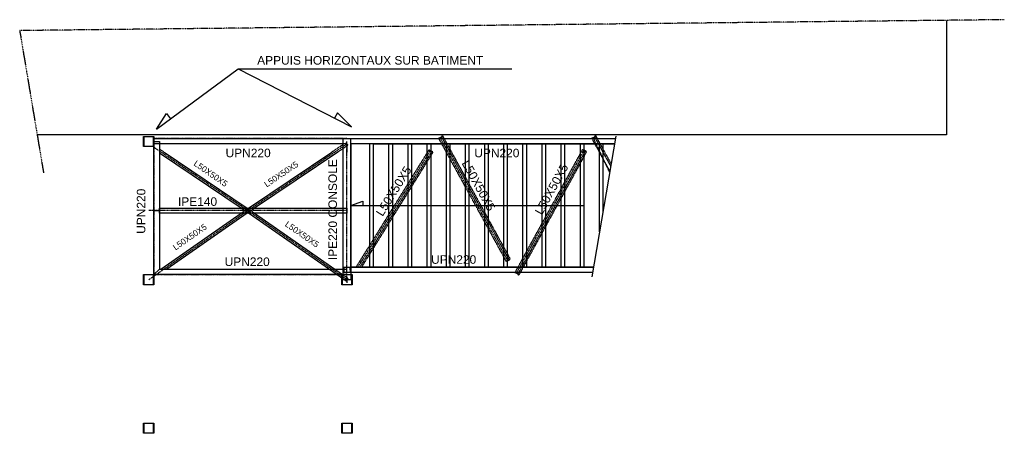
# Model space of a CAD drawing. Header units: millimetres. Extents: x -6159 to 201309, y -25780 to 10326.
# Tile 65 of 128: x 118113 to 119554, y -2385 to -1780. Entities that reach past the tile are written whole.
import ezdxf

# ---------------------------------------------------------------- set-up
doc = ezdxf.new("R2010")
doc.units = ezdxf.units.MM
for name, pattern in [('CENTER', [2, 1.25, -0.25, 0.25, -0.25]), ('DASHED', [0.75, 0.5, -0.25]), ('PHANTOM', [2.5, 1.25, -0.25, 0.25, -0.25, 0.25, -0.25])]:
    doc.linetypes.add(name, pattern=pattern)
for name, color, linetype in [('STRUCAD_01', 4, 'Continuous'), ('STRUCAD_05', 5, 'CENTER'), ('STRUCAD_10', 7, 'DASHED'), ('STRUCADDIM', 7, 'Continuous'), ('STRUCADSTK', 2, 'Continuous')]:
    doc.layers.add(name, color=color, linetype=linetype)
doc.styles.get("Standard").update_dxf_attribs({"font": 'arial.ttf'})

msp = doc.modelspace()

# ---------------------------------------------------------------- linework, layer by layer
at = {"layer": 'STRUCAD_01', "color": 4, "linetype": 'PHANTOM'}
for p, q in [((119554.196, -1780.435), (118113.471, -1796.325)), ((118113.471, -1796.325), (118148.376, -2004.075))]:
    msp.add_line(p, q, dxfattribs=at)
at = {"layer": 'STRUCAD_01', "color": 4, "linetype": 'Continuous'}
for p, q in [((119469.841, -1781.365), (119469.841, -1948.9)), ((119469.841, -1948.9), (118139.106, -1948.9)), ((118294.841, -1965.9), (118294.841, -1950.9)), ((118294.841, -1950.9), (118309.841, -1950.9)), ((118295.341, -1951.4), (118295.341, -1965.4)), ((118309.341, -1951.4), (118295.341, -1951.4)), ((118309.341, -1965.4), (118309.341, -1951.4)), ((118309.841, -1950.9), (118309.841, -1965.9)), ((118309.841, -1953.9), (118592.341, -1953.9)), ((118309.841, -1958.4), (118317.841, -1958.4)), ((118317.841, -1958.4), (118317.841, -2144.9)), ((118586.841, -2160.4), (118586.841, -1953.9)), ((118586.841, -1953.9), (118985.161, -1953.9)), ((118597.841, -2141.9), (118597.841, -1953.9)), ((118730.806, -1951.97), (118726.581, -1953.655)), ((118726.581, -1953.655), (118726.711, -1953.445)), ((118726.716, -1953.9), (118726.581, -1953.655)), ((118726.711, -1953.445), (118730.516, -1951.93)), ((118730.516, -1951.93), (118731.696, -1950.07)), ((118732.121, -1949.905), (118730.806, -1951.97)), ((118730.806, -1951.97), (118731.871, -1953.9)), ((118731.696, -1950.07), (118732.121, -1949.905)), ((118732.121, -1949.905), (118734.316, -1953.9)), ((118954.806, -1951.97), (118950.581, -1953.655)), ((118950.581, -1953.655), (118950.711, -1953.445)), ((118950.716, -1953.9), (118950.581, -1953.655)), ((118985.681, -1950.865), (118950.601, -2156.275)), ((118950.711, -1953.445), (118954.516, -1951.93)), ((118954.516, -1951.93), (118955.696, -1950.07)), ((118956.121, -1949.905), (118954.806, -1951.97)), ((118954.806, -1951.97), (118955.871, -1953.9)), ((118955.696, -1950.07), (118956.121, -1949.905)), ((118956.121, -1949.905), (118958.316, -1953.9)), ((118309.841, -1965.9), (118294.841, -1965.9)), ((118295.341, -1965.4), (118309.341, -1965.4)), ((118592.341, -1961.9), (118309.841, -1961.9)), ((118309.841, -2160.4), (118309.841, -1965.9)), ((118581.911, -1965.9), (118586.841, -1962.585)), ((118592.341, -1965.9), (118592.341, -1973.9)), ((118597.841, -1961.9), (118597.841, -2141.9)), ((118983.796, -1961.9), (118597.841, -1961.9)), ((118630.841, -1961.9), (118630.841, -2141.9)), ((118630.841, -1961.9), (118658.841, -1961.9)), ((118658.841, -1961.9), (118658.841, -2141.9)), ((118658.841, -1961.9), (118686.841, -1961.9)), ((118686.841, -1961.9), (118686.841, -2141.9)), ((118686.841, -1961.9), (118714.841, -1961.9)), ((118714.841, -1961.9), (118714.841, -2141.9)), ((118714.841, -1961.9), (118742.841, -1961.9)), ((118716.686, -1972.51), (118714.841, -1975.475)), ((118715.586, -1972.01), (118716.686, -1972.51)), ((118716.686, -1972.51), (118716.816, -1972.775)), ((118742.841, -1961.9), (118742.841, -2141.9)), ((118742.841, -1961.9), (118770.841, -1961.9)), ((118770.841, -1961.9), (118770.841, -2141.9)), ((118770.841, -1961.9), (118798.841, -1961.9)), ((118798.841, -1961.9), (118798.841, -2141.9)), ((118798.841, -1961.9), (118826.841, -1961.9)), ((118826.841, -1961.9), (118826.841, -2141.9)), ((118826.841, -1961.9), (118854.841, -1961.9)), ((118854.841, -1961.9), (118854.841, -2141.9)), ((118854.841, -1961.9), (118882.841, -1961.9)), ((118882.841, -1961.9), (118882.841, -2141.9)), ((118882.841, -1961.9), (118910.841, -1961.9)), ((118910.841, -1961.9), (118910.841, -2141.9)), ((118910.841, -1961.9), (118938.841, -1961.9)), ((118938.841, -1961.9), (118938.841, -2141.9)), ((118938.841, -1961.9), (118966.841, -1961.9)), ((118941.461, -1971.735), (118938.841, -1976.505)), ((118940.616, -1971.395), (118941.461, -1971.735)), ((118941.461, -1971.735), (118941.576, -1971.92)), ((118966.841, -1961.9), (118966.841, -2061.19)), ((118966.841, -1961.9), (118983.796, -1961.9)), ((118437.431, -2055.75), (118317.841, -1975.335)), ((118324.666, -1973.9), (118446.391, -2055.75)), ((118448.291, -2055.75), (118570.016, -1973.9)), ((118578.976, -1973.9), (118457.251, -2055.75)), ((118742.841, -1973.865), (118746.731, -1980.945)), ((118966.841, -1973.865), (118970.731, -1980.945)), ((118689.621, -2016.005), (118686.841, -2020.475)), ((118770.841, -2024.815), (118774.731, -2031.895)), ((118914.171, -2021.39), (118910.841, -2027.455)), ((118597.841, -2051.9), (118615.401, -2045.73)), ((118615.401, -2045.73), (118615.401, -2051.9)), ((118317.841, -2063.05), (118317.841, -2055.75)), ((118317.841, -2055.75), (118592.341, -2055.75)), ((118592.341, -2055.75), (118592.341, -2063.05)), ((118597.841, -2051.9), (118938.841, -2051.9)), ((118592.341, -2063.05), (118317.841, -2063.05)), ((118320.216, -2144.9), (118437.726, -2063.05)), ((118446.476, -2063.05), (118328.966, -2144.9)), ((118582.941, -2156.9), (118448.206, -2063.05)), ((118456.956, -2063.05), (118585.946, -2152.9)), ((118661.621, -2061.005), (118658.841, -2065.475)), ((118886.171, -2072.34), (118882.841, -2078.405)), ((118798.841, -2075.765), (118802.731, -2082.845)), ((118633.621, -2106.005), (118630.841, -2110.475)), ((118826.841, -2126.715), (118829.726, -2131.97)), ((118829.726, -2131.97), (118828.576, -2132.43)), ((118829.896, -2131.7), (118829.726, -2131.97)), ((118858.171, -2123.29), (118854.841, -2129.355)), ((118317.841, -2144.9), (118309.841, -2152.9)), ((118317.841, -2144.9), (118592.341, -2144.9)), ((118596.156, -2141.9), (118597.841, -2141.9)), ((118597.076, -2142.8), (118596.156, -2142.8)), ((118597.381, -2149.9), (118597.076, -2142.8)), ((118597.841, -2141.9), (118597.841, -2149.9)), ((118630.841, -2141.9), (118597.841, -2141.9)), ((118597.841, -2141.9), (118953.056, -2141.9)), ((118658.841, -2141.9), (118630.841, -2141.9)), ((118686.841, -2141.9), (118658.841, -2141.9)), ((118714.841, -2141.9), (118686.841, -2141.9)), ((118742.841, -2141.9), (118714.841, -2141.9)), ((118770.841, -2141.9), (118742.841, -2141.9)), ((118798.841, -2141.9), (118770.841, -2141.9)), ((118826.841, -2141.9), (118798.841, -2141.9)), ((118854.841, -2141.9), (118826.841, -2141.9)), ((118882.841, -2141.9), (118854.841, -2141.9)), ((118910.841, -2141.9), (118882.841, -2141.9)), ((118938.841, -2141.9), (118910.841, -2141.9)), ((118953.056, -2141.9), (118938.841, -2141.9)), ((118294.841, -2167.9), (118294.841, -2152.9)), ((118294.841, -2152.9), (118309.841, -2152.9)), ((118295.341, -2153.4), (118295.341, -2167.4)), ((118309.341, -2153.4), (118295.341, -2153.4)), ((118309.341, -2167.4), (118309.341, -2153.4)), ((118309.841, -2152.9), (118309.841, -2167.9)), ((118592.341, -2152.9), (118309.841, -2152.9)), ((118584.841, -2156.9), (118584.841, -2152.9)), ((118584.841, -2152.9), (118584.991, -2153.05)), ((118584.991, -2153.05), (118584.841, -2152.9)), ((118584.841, -2152.9), (118586.841, -2152.9)), ((118584.991, -2167.75), (118584.991, -2153.05)), ((118584.991, -2153.05), (118599.691, -2153.05)), ((118597.841, -2160.4), (118586.841, -2160.4)), ((118592.341, -2156.9), (118592.341, -2164.9)), ((118597.841, -2149.9), (118597.381, -2149.9)), ((118597.841, -2149.9), (118597.841, -2160.4)), ((118951.686, -2149.9), (118597.841, -2149.9)), ((118597.841, -2152.9), (118599.841, -2152.9)), ((118599.691, -2153.05), (118599.691, -2167.75)), ((118599.841, -2152.9), (118599.841, -2167.9)), ((118838.296, -2150.02), (118838.361, -2149.9)), ((118838.421, -2150.225), (118838.296, -2150.02)), ((118838.296, -2150.02), (118842.541, -2151.735)), ((118842.241, -2151.77), (118838.421, -2150.225)), ((118843.366, -2153.605), (118842.241, -2151.77)), ((118843.551, -2149.9), (118842.541, -2151.735)), ((118842.541, -2151.735), (118843.791, -2153.775)), ((118843.791, -2153.775), (118843.366, -2153.605)), ((118845.921, -2149.9), (118843.791, -2153.775)), ((118309.841, -2167.9), (118294.841, -2167.9)), ((118295.341, -2167.4), (118309.341, -2167.4)), ((118584.841, -2167.9), (118584.841, -2164.9)), ((118599.841, -2167.9), (118584.841, -2167.9)), ((118599.691, -2167.75), (118584.991, -2167.75)), ((118294.841, -2384.9), (118294.841, -2369.9)), ((118294.841, -2369.9), (118309.841, -2369.9)), ((118295.341, -2370.4), (118295.341, -2384.4)), ((118309.341, -2370.4), (118295.341, -2370.4)), ((118309.341, -2384.4), (118309.341, -2370.4)), ((118309.841, -2369.9), (118309.841, -2384.9)), ((118584.841, -2384.9), (118584.841, -2369.9)), ((118584.841, -2369.9), (118584.991, -2370.05)), ((118584.991, -2370.05), (118584.841, -2369.9)), ((118584.841, -2369.9), (118599.841, -2369.9)), ((118584.991, -2384.75), (118584.991, -2370.05)), ((118584.991, -2370.05), (118599.691, -2370.05)), ((118599.691, -2370.05), (118599.691, -2384.75)), ((118599.841, -2369.9), (118599.841, -2384.9)), ((118309.841, -2384.9), (118294.841, -2384.9)), ((118295.341, -2384.4), (118309.341, -2384.4)), ((118599.841, -2384.9), (118584.841, -2384.9)), ((118599.691, -2384.75), (118584.991, -2384.75))]:
    msp.add_line(p, q, dxfattribs=at)
at = {"layer": 'STRUCAD_05', "color": 5, "linetype": 'CENTER'}
for p, q in [((118592.341, -1953.9), (118309.841, -1953.9)), ((118309.841, -1958.4), (118309.841, -2160.4)), ((118592.341, -2160.4), (118592.341, -1958.4)), ((118827.611, -2132.81), (118728.691, -1952.81)), ((118976.711, -2003.37), (118952.691, -1952.81)), ((118447.341, -2059.4), (118309.841, -1966.945)), ((118447.341, -2059.4), (118592.341, -1961.9)), ((118608.606, -2141.9), (118714.596, -1971.56)), ((118630.841, -1961.9), (118630.841, -2141.9)), ((118658.841, -1961.9), (118658.841, -2141.9)), ((118686.841, -1961.9), (118686.841, -2141.9)), ((118714.841, -1961.9), (118714.841, -2141.9)), ((118742.841, -1961.9), (118742.841, -2141.9)), ((118770.841, -1961.9), (118770.841, -2141.9)), ((118798.841, -1961.9), (118798.841, -2141.9)), ((118826.841, -1961.9), (118826.841, -2141.9)), ((118840.416, -2150.88), (118939.336, -1970.88)), ((118854.841, -1961.9), (118854.841, -2141.9)), ((118882.841, -1961.9), (118882.841, -2141.9)), ((118910.841, -1961.9), (118910.841, -2141.9)), ((118938.841, -1961.9), (118938.841, -2141.9)), ((118966.841, -1961.9), (118966.841, -2061.19)), ((118592.341, -2059.4), (118302.341, -2059.4)), ((118302.341, -2160.4), (118447.341, -2059.4)), ((118592.341, -2160.4), (118447.341, -2059.4)), ((118953.056, -2141.9), (118597.841, -2141.9)), ((118302.341, -2152.9), (118592.341, -2152.9))]:
    msp.add_line(p, q, dxfattribs=at)
at = {"layer": 'STRUCAD_10', "color": 7, "linetype": 'DASHED'}
for p, q in [((118825.501, -2133.655), (118726.716, -1953.9)), ((118731.871, -1953.9), (118742.841, -1973.865)), ((118734.316, -1953.9), (118831.041, -2129.905)), ((118976.996, -2001.725), (118950.716, -1953.9)), ((118955.871, -1953.9), (118966.841, -1973.865)), ((118958.316, -1953.9), (118978.796, -1991.17)), ((118317.841, -1969.31), (118324.666, -1973.9)), ((118570.016, -1973.9), (118581.911, -1965.9)), ((118593.736, -1963.975), (118578.976, -1973.9)), ((118590.946, -1959.825), (118593.736, -1963.975)), ((118605.926, -2141.9), (118712.511, -1970.61)), ((118625.841, -2141.9), (118625.841, -1961.9)), ((118653.841, -2141.9), (118653.841, -1961.9)), ((118681.841, -2141.9), (118681.841, -1961.9)), ((118709.841, -2141.9), (118709.841, -1961.9)), ((118712.511, -1970.61), (118715.586, -1972.01)), ((118716.816, -1972.775), (118717.766, -1974.705)), ((118737.841, -2141.9), (118737.841, -1961.9)), ((118765.841, -2141.9), (118765.841, -1961.9)), ((118793.841, -2141.9), (118793.841, -1961.9)), ((118821.841, -2141.9), (118821.841, -1961.9)), ((118838.361, -2149.9), (118937.216, -1970.02)), ((118942.711, -1973.775), (118845.921, -2149.9)), ((118849.841, -2141.9), (118849.841, -1961.9)), ((118877.841, -2141.9), (118877.841, -1961.9)), ((118905.841, -2141.9), (118905.841, -1961.9)), ((118933.841, -2141.9), (118933.841, -1961.9)), ((118937.216, -1970.02), (118940.616, -1971.395)), ((118941.576, -1971.92), (118942.711, -1973.775)), ((118961.841, -2090.465), (118961.841, -1961.9)), ((118717.766, -1974.705), (118613.731, -2141.9)), ((118714.841, -1975.475), (118689.621, -2016.005)), ((118746.731, -1980.945), (118770.841, -2024.815)), ((118938.841, -1976.505), (118914.171, -2021.39)), ((118970.731, -1980.945), (118978.216, -1994.57)), ((118686.841, -2020.475), (118661.621, -2061.005)), ((118910.841, -2027.455), (118886.171, -2072.34)), ((118774.731, -2031.895), (118798.841, -2075.765)), ((118310.741, -2059.165), (118317.841, -2059.165)), ((118317.841, -2059.635), (118310.741, -2059.635)), ((118445.946, -2061.475), (118437.431, -2055.75)), ((118437.726, -2063.05), (118445.911, -2057.35)), ((118445.911, -2057.35), (118448.771, -2061.45)), ((118445.911, -2061.45), (118448.771, -2057.35)), ((118445.946, -2057.325), (118448.291, -2055.75)), ((118448.736, -2057.325), (118445.946, -2061.475)), ((118448.736, -2061.475), (118445.946, -2057.325)), ((118446.391, -2055.75), (118448.736, -2057.325)), ((118457.251, -2055.75), (118448.736, -2061.475)), ((118448.771, -2057.35), (118456.956, -2063.05)), ((118448.206, -2063.05), (118445.911, -2061.45)), ((118448.771, -2061.45), (118446.476, -2063.05)), ((118658.841, -2065.475), (118633.621, -2106.005)), ((118802.731, -2082.845), (118826.841, -2126.715)), ((118882.841, -2078.405), (118858.171, -2123.29)), ((118630.841, -2110.475), (118611.281, -2141.9)), ((118831.041, -2129.905), (118829.896, -2131.7)), ((118854.841, -2129.355), (118843.551, -2149.9)), ((118587.071, -2149.9), (118587.071, -2141.9)), ((118587.071, -2141.9), (118596.156, -2141.9)), ((118587.836, -2142.8), (118587.531, -2149.9)), ((118596.156, -2142.8), (118587.836, -2142.8)), ((118828.576, -2132.43), (118825.501, -2133.655)), ((118590.911, -2162.45), (118582.941, -2156.9)), ((118584.841, -2164.9), (118584.841, -2156.9)), ((118584.991, -2153.05), (118585.341, -2153.4)), ((118585.341, -2153.4), (118584.991, -2153.05)), ((118585.341, -2153.4), (118585.341, -2167.4)), ((118599.341, -2153.4), (118585.341, -2153.4)), ((118585.946, -2152.9), (118593.771, -2158.35)), ((118586.841, -2152.9), (118597.841, -2152.9)), ((118587.531, -2149.9), (118587.071, -2149.9)), ((118597.841, -2149.9), (118587.531, -2149.9)), ((118593.771, -2158.35), (118590.911, -2162.45)), ((118599.341, -2167.4), (118599.341, -2153.4)), ((118585.341, -2167.4), (118599.341, -2167.4)), ((118584.991, -2370.05), (118585.341, -2370.4)), ((118585.341, -2370.4), (118584.991, -2370.05)), ((118585.341, -2370.4), (118585.341, -2384.4)), ((118599.341, -2370.4), (118585.341, -2370.4)), ((118599.341, -2384.4), (118599.341, -2370.4)), ((118585.341, -2384.4), (118599.341, -2384.4))]:
    msp.add_line(p, q, dxfattribs=at)
at = {"layer": 'STRUCADDIM', "color": 7, "linetype": 'Continuous'}
for p, q in [((118313.686, -1940.33), (118433.346, -1852.09)), ((118433.346, -1852.09), (118833.346, -1852.09)), ((118433.346, -1852.09), (118599.056, -1936.81)), ((118313.686, -1940.33), (118328.141, -1917.52)), ((118328.141, -1917.52), (118333.946, -1925.39)), ((118578.321, -1916.34), (118574.321, -1924.165)), ((118599.056, -1936.81), (118578.321, -1916.34))]:
    msp.add_line(p, q, dxfattribs=at)

# ---------------------------------------------------------------- texts
at = {"layer": 'STRUCADSTK', "color": 2}
for s, p in [('APPUIS HORIZONTAUX SUR BATIMENT', (118460.966, -1846.055)), ('UPN220', (118414.731, -1981.425)), ('UPN220', (118778.666, -1981.505)), ('IPE140', (118345.071, -2052.51)), ('UPN220', (118413.356, -2140.4)), ('UPN220', (118715.506, -2137.17))]:
    msp.add_text(s, height=12.5, dxfattribs=at).set_placement(p)
for s, height, rotation, p in [('L50X50X5', 8.75, 325.14, (118367.066, -1992.59)), ('L50X50X5', 12.5, 298.79, (118759.726, -1989.98)), ('L50X50X5', 8.75, 33.92, (118474.906, -2025.8)), ('IPE220 CONSOLE', 12.5, 90, (118577.716, -2131.805)), ('L50X50X5', 12.5, 58.11, (118644.431, -2068.9)), ('L50X50X5', 12.5, 61.21, (118877.591, -2066.9)), ('UPN220', 12.5, 90, (118297.341, -2093.385)), ('L50X50X5', 8.75, 34.86, (118341.446, -2117.93)), ('L50X50X5', 8.75, 325.14, (118500.736, -2081.355))]:
    msp.add_text(s, height=height, rotation=rotation, dxfattribs=at).set_placement(p)

doc.saveas('drawing.dxf')
